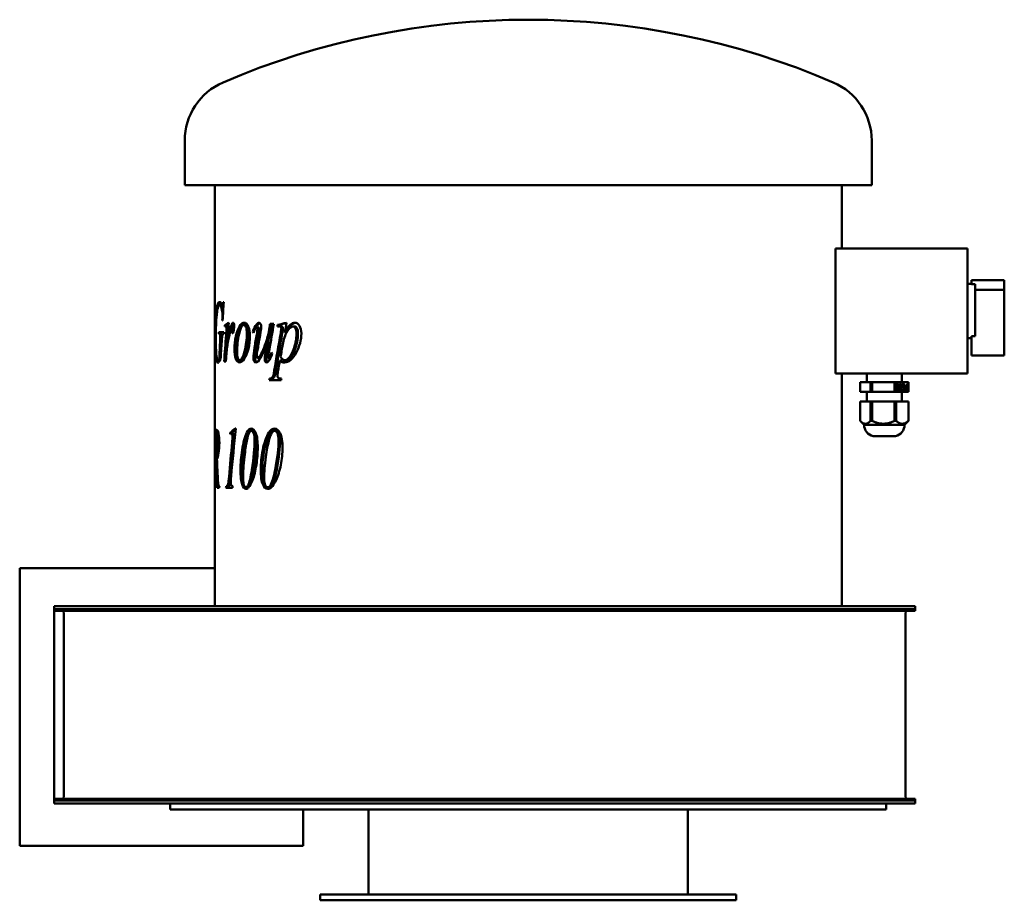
# Model space of a CAD drawing. Header units: millimetres. Extents: x 376 to 884, y 218 to 673.
import ezdxf

# ---------------------------------------------------------------- set-up
doc = ezdxf.new("R2010")
doc.units = ezdxf.units.MM
doc.header["$LTSCALE"] = 3
doc.layers.add('Widoczne (ISO)', color=7, linetype='Continuous', lineweight=50)

msp = doc.modelspace()

# ---------------------------------------------------------------- linework, layer by layer
at = {"layer": 'Widoczne (ISO)'}
for p, q in [((460.88, 587.5), (460.88, 610.5)), ((815.88, 587.5), (815.88, 610.5)), ((815.88, 587.5), (460.88, 587.5)), ((476.38, 442.39), (476.38, 587.5)), ((800.38, 554.75), (800.38, 587.5)), ((797.13, 554.75), (797.13, 490.25)), ((797.13, 554.75), (865.38, 554.75)), ((865.38, 490.25), (865.38, 554.75)), ((865.38, 536.5), (867.38, 536.5)), ((867.38, 538.5), (884.38, 538.5)), ((867.38, 538.5), (867.38, 536.33)), ((869.38, 536.33), (867.38, 536.33)), ((869.38, 536.33), (869.38, 509.42)), ((884.38, 533.5), (884.38, 538.5)), ((869.38, 533.5), (884.38, 533.5)), ((884.38, 499.5), (884.38, 533.5)), ((479.91, 525.6), (478.92, 525.6)), ((480.94, 525.6), (480.39, 525.6)), ((481.02, 527.1), (480.83, 527.1)), ((480.32, 517.64), (480.5, 517.64)), ((482.56, 515.21), (481.6, 515.21)), ((483.05, 514.6), (482.09, 514.6)), ((483.35, 514.26), (482.39, 514.26)), ((492.32, 515.29), (491.41, 515.29)), ((498.77, 515.48), (497.9, 515.48)), ((499.01, 514.01), (498.15, 514.01)), ((505.56, 514.09), (504.74, 514.09)), ((506.96, 515.92), (505.03, 515.92)), ((509.68, 515.31), (508.88, 515.31)), ((508.88, 514.45), (508.88, 515.31)), ((509.68, 514.58), (509.68, 515.31)), ((510.76, 514.6), (509.96, 514.6)), ((517.6, 514.5), (516.85, 514.5)), ((478.53, 510.63), (478.63, 510.63)), ((481.08, 511.49), (478.57, 511.49)), ((479.61, 510.63), (478.63, 510.63)), ((480.14, 509.99), (479.16, 509.99)), ((485.95, 513.06), (485.01, 513.06)), ((486.15, 512.32), (485.21, 512.32)), ((496.59, 511.71), (496.04, 511.71)), ((513.4, 511.34), (512.62, 511.34)), ((867.38, 509.42), (869.38, 509.42)), ((867.38, 509.42), (867.38, 499.5)), ((483.08, 505.68), (482.78, 505.68)), ((504.4, 506.63), (503.57, 506.63)), ((865.38, 508.5), (867.38, 508.5)), ((867.38, 499.5), (884.38, 499.5)), ((478.97, 497.44), (477.98, 497.44)), ((479.5, 498.5), (478.78, 498.5)), ((481.27, 496.41), (482.13, 496.41)), ((490.3, 497), (489.38, 497)), ((499.49, 498.37), (498.63, 498.37)), ((505.13, 498.06), (504.36, 498.06)), ((510.86, 496.98), (510.07, 496.98)), ((513.48, 497.12), (512.7, 497.12)), ((797.13, 490.25), (865.38, 490.25)), ((800.38, 370), (800.38, 490.25)), ((813.38, 490.25), (813.38, 485.75)), ((831.38, 490.25), (831.38, 485.75)), ((504.56, 486.73), (510.7, 486.73)), ((505.51, 487.54), (504.68, 487.54)), ((809.92, 485.75), (815.3, 485.75)), ((809.92, 485.75), (809.92, 480.75)), ((815.3, 485.75), (816.03, 485.75)), ((815.3, 485.75), (815.3, 480.75)), ((816.03, 485.75), (827.72, 485.75)), ((816.03, 485.75), (816.03, 480.75)), ((827.72, 485.75), (828.49, 485.75)), ((827.72, 485.75), (827.72, 480.75)), ((828.49, 485.75), (834.79, 485.75)), ((828.49, 485.75), (828.49, 480.75)), ((828.76, 484.47), (828.76, 484.83)), ((828.76, 484.83), (829.68, 484.83)), ((829.09, 484.47), (828.76, 484.47)), ((828.83, 484.83), (828.83, 484.47)), ((829.09, 481.32), (829.09, 484.47)), ((829.33, 484.47), (829.09, 484.47)), ((829.33, 484.47), (829.33, 482.13)), ((829.68, 484.47), (829.33, 484.47)), ((829.68, 484.83), (829.68, 484.47)), ((830.17, 484.47), (830.17, 484.83)), ((830.17, 484.83), (831.09, 484.83)), ((830.51, 484.47), (830.17, 484.47)), ((830.25, 484.83), (830.25, 484.47)), ((830.51, 481.32), (830.51, 484.47)), ((830.75, 484.47), (830.51, 484.47)), ((830.75, 484.47), (830.75, 482.13)), ((831.09, 484.47), (830.75, 484.47)), ((831.09, 484.83), (831.09, 484.47)), ((831.5, 483.07), (831.5, 484.6)), ((832.14, 484.5), (831.5, 484.5)), ((831.75, 484.38), (831.5, 484.38)), ((831.75, 483.48), (831.5, 483.48)), ((831.75, 484.38), (831.75, 483.48)), ((831.75, 483.48), (832.19, 483.48)), ((832.19, 483.48), (832.19, 483.07)), ((833.51, 483.4), (833.51, 483.13)), ((833.89, 483.53), (834.1, 483.53)), ((834.1, 483.53), (834.1, 484.83)), ((834.1, 484.83), (834.35, 484.83)), ((834.35, 484.83), (834.35, 481.33)), ((834.79, 485.75), (834.83, 485.75)), ((834.79, 485.75), (834.79, 480.75)), ((834.83, 485.75), (834.83, 480.75)), ((809.92, 480.75), (815.3, 480.75)), ((813.38, 480.75), (813.38, 475.75)), ((815.3, 480.75), (816.03, 480.75)), ((816.03, 480.75), (827.72, 480.75)), ((827.72, 480.75), (828.49, 480.75)), ((828.49, 480.75), (834.79, 480.75)), ((829.33, 482.13), (829.09, 482.13)), ((829.68, 481.81), (829.09, 481.81)), ((829.29, 481.32), (829.09, 481.32)), ((829.33, 482.13), (829.68, 482.13)), ((829.68, 482.13), (829.68, 481.81)), ((830.75, 482.13), (830.51, 482.13)), ((831.09, 481.81), (830.51, 481.81)), ((830.7, 481.32), (830.51, 481.32)), ((830.75, 482.13), (831.09, 482.13)), ((831.09, 482.13), (831.09, 481.81)), ((831.38, 480.75), (831.38, 475.75)), ((832.19, 483.07), (831.5, 483.07)), ((831.51, 482.13), (831.53, 482.13)), ((831.51, 481.57), (831.51, 482.13)), ((831.77, 481.84), (831.51, 481.84)), ((832.16, 481.67), (831.51, 481.67)), ((833.53, 482.92), (833.23, 482.92)), ((833.89, 481.73), (833.27, 481.73)), ((833.93, 483.13), (833.3, 483.13)), ((833.51, 481.73), (833.51, 481.43)), ((834.35, 481.33), (833.88, 481.33)), ((833.89, 481.73), (834.1, 481.73)), ((834.1, 483.13), (833.93, 483.13)), ((834.1, 481.73), (834.1, 483.13)), ((834.79, 480.75), (834.83, 480.75)), ((809.92, 475.75), (815.3, 475.75)), ((809.92, 475.75), (809.92, 465.71)), ((815.3, 475.75), (816.03, 475.75)), ((815.3, 475.75), (815.3, 465.71)), ((816.03, 475.75), (827.72, 475.75)), ((816.03, 475.75), (816.03, 465.71)), ((827.72, 475.75), (828.49, 475.75)), ((827.72, 475.75), (827.72, 465.71)), ((828.49, 475.75), (834.79, 475.75)), ((828.49, 475.75), (828.49, 465.71)), ((834.79, 475.75), (834.83, 475.75)), ((834.79, 475.75), (834.79, 465.71)), ((834.83, 475.75), (834.83, 465.71)), ((809.99, 465.64), (809.92, 465.7)), ((811.88, 463.75), (809.99, 465.64)), ((832.88, 463.75), (811.88, 463.75)), ((832.88, 463.75), (834.76, 465.64)), ((834.76, 465.64), (834.83, 465.7)), ((476.61, 460.28), (477.61, 460.28)), ((477.45, 461.09), (476.62, 461.09)), ((478.37, 459.52), (477.37, 459.52)), ((485.36, 459.62), (484.41, 459.62)), ((486.02, 459.08), (485.07, 459.08)), ((487.28, 461.7), (486.9, 461.7)), ((496.26, 460.55), (495.38, 460.55)), ((508.2, 460.55), (507.39, 460.55)), ((828.13, 457.88), (816.63, 457.88)), ((486.51, 456.55), (485.57, 456.55)), ((477.56, 446.01), (476.85, 446.01)), ((478.01, 447.07), (477.1, 447.07)), ((477.58, 445.67), (477.15, 445.67)), ((476.38, 442.39), (476.38, 442.39)), ((476.38, 370), (476.38, 441.23)), ((476.64, 433.24), (476.44, 433.24)), ((476.68, 436.92), (476.49, 436.92)), ((476.86, 431.9), (476.38, 431.9)), ((476.38, 431.09), (476.84, 431.09)), ((476.7, 432.24), (476.41, 432.24)), ((477.69, 431.09), (478.76, 431.09)), ((482.21, 431.09), (485.63, 431.09)), ((483.26, 431.9), (482.3, 431.9)), ((483.92, 432.19), (482.96, 432.19)), ((493.44, 431.38), (492.54, 431.38)), ((494.45, 432.26), (493.55, 432.26)), ((504.63, 431.38), (503.8, 431.38)), ((505.92, 432.26), (505.1, 432.26)), ((375.62, 246.06), (375.62, 389.56)), ((476.38, 389.56), (375.62, 389.56)), ((393.37, 368.5), (623.37, 368.5)), ((393.37, 367.5), (393.37, 368.5)), ((393.37, 367.5), (393.37, 270.5)), ((393.37, 367.5), (623.37, 367.5)), ((623.37, 370), (393.37, 370)), ((393.37, 370), (393.37, 368.5)), ((398.37, 366.7), (398.37, 271.3)), ((623.37, 368.5), (838.37, 368.5)), ((623.37, 367.5), (838.37, 367.5)), ((838.37, 370), (623.37, 370)), ((833.37, 366.7), (833.37, 271.3)), ((838.37, 368.5), (838.37, 367.5)), ((838.37, 370), (838.37, 368.5)), ((393.37, 270.5), (623.37, 270.5)), ((393.37, 269.5), (393.37, 270.5)), ((623.37, 270.5), (838.37, 270.5)), ((838.37, 269.5), (838.37, 270.5)), ((393.37, 269.5), (623.37, 269.5)), ((393.37, 269.5), (393.37, 268)), ((623.37, 268), (393.37, 268)), ((453.38, 268), (453.38, 265)), ((823.38, 265), (453.38, 265)), ((522.12, 265), (522.12, 246.06)), ((555.88, 265), (555.88, 221)), ((623.37, 269.5), (838.37, 269.5)), ((838.37, 268), (623.37, 268)), ((720.88, 265), (720.88, 221)), ((823.38, 268), (823.38, 265)), ((838.37, 269.5), (838.37, 268)), ((522.12, 246.06), (375.62, 246.06)), ((745.88, 221), (530.88, 221)), ((530.88, 221), (530.88, 218)), ((745.88, 221), (745.88, 218)), ((745.88, 218), (530.88, 218))]:
    msp.add_line(p, q, dxfattribs=at)
for centre, radius, start, end in [((638.38, 273), 400, 66.7905, 113.2095), ((493.66, 610.5), 32.78, 113.2095, 180), ((783.09, 610.5), 32.78, 0, 66.7905), ((817.88, 463.75), 6, 180, 257.9753), ((826.88, 463.75), 6, 282.0247, 0), ((397.57, 366.7), 0.8, 0, 90), ((834.17, 366.7), 0.8, 90, 180), ((397.57, 271.3), 0.8, 270, 0), ((834.17, 271.3), 0.8, 180, 270)]:
    msp.add_arc(centre, radius, start, end, dxfattribs=at)
for centre, ratio, start_param, end_param in [((809.92, 478.16), 0.005236, 6.267959, 6.287741), ((815.66, 478.16), 0.842294, 6.248424, 6.317947), ((828.1, 478.16), 0.887951, 6.248424, 6.317947), ((834.81, 478.16), 0.045657, 6.248424, 6.317947), ((834.83, 478.16), 0.005236, 0.005233, 0.015226)]:
    msp.add_ellipse(centre, major_axis=(0, -12.46), ratio=ratio, start_param=start_param, end_param=end_param, dxfattribs=at)
for points, knots in [([(476.65, 508.03), (476.65, 510.63), (476.68, 513.1), (476.75, 515.43), (476.83, 517.77), (476.93, 519.75), (477.08, 521.36), (477.23, 522.98), (477.42, 524.26), (477.66, 525.19)], [0, 0, 0, 0, 1, 1, 1, 2, 2, 2, 3, 3, 3, 3]), ([(480.37, 520.09), (480.37, 521.54), (480.22, 522.83), (479.95, 523.94), (479.68, 525.05), (479.32, 525.6), (478.92, 525.6)], [0, 0, 0, 0, 1, 1, 1, 2, 2, 2, 2]), ([(480.39, 525.6), (480.47, 525.6), (480.54, 525.69), (480.6, 525.86), (480.66, 526.03), (480.73, 526.45), (480.83, 527.1)], [0, 0, 0, 0, 1, 1, 1, 2, 2, 2, 2]), ([(485.87, 516.44), (486.04, 516.44), (486.17, 516.3), (486.27, 516.01), (486.37, 515.72), (486.42, 515.3), (486.42, 514.75)], [0, 0, 0, 0, 1, 1, 1, 2, 2, 2, 2]), ([(486.64, 502.84), (486.64, 505.01), (486.86, 507.19), (487.31, 509.37), (487.76, 511.55), (488.37, 513.27), (489.18, 514.54), (490, 515.8), (490.82, 516.44), (491.64, 516.44)], [0, 0, 0, 0, 1, 1, 1, 2, 2, 2, 3, 3, 3, 3]), ([(487.58, 502.84), (487.58, 505.01), (487.79, 507.19), (488.24, 509.37), (488.69, 511.55), (489.3, 513.27), (490.1, 514.54), (490.76, 515.57), (491.42, 516.18), (492.09, 516.37)], [0, 0, 0, 0, 1, 1, 1, 2, 2, 2, 2.813888, 2.813888, 2.813888, 2.813888]), ([(491.41, 515.29), (490.5, 515.29), (489.7, 513.73), (488.99, 510.63), (488.28, 507.52), (487.95, 504.44), (487.95, 501.39)], [0, 0, 0, 0, 1, 1, 1, 2, 2, 2, 2]), ([(492.98, 511.05), (492.98, 512.42), (492.83, 513.47), (492.54, 514.2), (492.24, 514.92), (491.87, 515.29), (491.41, 515.29)], [0, 0, 0, 0, 1, 1, 1, 2, 2, 2, 2]), ([(491.64, 516.44), (492.47, 516.44), (493.19, 515.8), (493.75, 514.51), (494.32, 513.23), (494.61, 511.57), (494.61, 509.53)], [0, 0, 0, 0, 1, 1, 1, 2, 2, 2, 2]), ([(493.87, 511.05), (493.87, 512.42), (493.73, 513.47), (493.44, 514.2), (493.15, 514.92), (492.77, 515.29), (492.32, 515.29)], [0, 0, 0, 0, 1, 1, 1, 2, 2, 2, 2]), ([(498.15, 514.01), (497.96, 514.01), (497.78, 513.9), (497.59, 513.68), (497.41, 513.46), (497, 512.64), (496.37, 511.22)], [0, 0, 0, 0, 1, 1, 1, 2, 2, 2, 2]), ([(498.51, 513.37), (498.51, 513.54), (498.47, 513.68), (498.4, 513.82), (498.32, 513.95), (498.24, 514.01), (498.15, 514.01)], [0, 0, 0, 0, 1, 1, 1, 2, 2, 2, 2]), ([(498.63, 498.37), (498.89, 498.37), (499.22, 498.62), (499.64, 499.1), (500.07, 499.58), (500.63, 500.66), (501.36, 502.34), (502.08, 504.03), (502.69, 505.6), (503.18, 507.08), (503.66, 508.55), (504.18, 510.88), (504.74, 514.09)], [0, 0, 0, 0, 1, 1, 1, 2, 2, 2, 3, 3, 3, 4, 4, 4, 4]), ([(499.37, 513.37), (499.37, 513.54), (499.33, 513.68), (499.26, 513.82), (499.19, 513.95), (499.1, 514.01), (499.01, 514.01)], [0, 0, 0, 0, 1, 1, 1, 2, 2, 2, 2]), ([(499.34, 516.44), (499.64, 516.44), (499.89, 516.23), (500.09, 515.81), (500.29, 515.4), (500.38, 514.87), (500.38, 514.23)], [0, 0, 0, 0, 1, 1, 1, 2, 2, 2, 2]), ([(503.86, 506.63), (503.91, 506.78), (503.96, 506.93), (504.01, 507.08), (504.49, 508.55), (505.01, 510.88), (505.56, 514.09)], [2.900712, 2.900712, 2.900712, 2.900712, 3, 3, 3, 4, 4, 4, 4]), ([(510.82, 513.35), (510.82, 513.74), (510.75, 514.05), (510.61, 514.27), (510.47, 514.49), (510.25, 514.6), (509.96, 514.6)], [0, 0, 0, 0, 1, 1, 1, 2, 2, 2, 2]), ([(511.61, 513.35), (511.61, 513.74), (511.54, 514.05), (511.4, 514.27), (511.26, 514.49), (511.04, 514.6), (510.76, 514.6)], [0, 0, 0, 0, 1, 1, 1, 2, 2, 2, 2]), ([(516.85, 514.5), (515.78, 514.5), (514.74, 513.59), (513.73, 511.77), (512.72, 509.95), (512, 507.81), (511.55, 505.36)], [0, 0, 0, 0, 1, 1, 1, 2, 2, 2, 2]), ([(512.62, 511.34), (513.63, 513.24), (514.55, 514.56), (515.37, 515.31), (516.19, 516.06), (517.04, 516.44), (517.93, 516.44)], [0, 0, 0, 0, 1, 1, 1, 2, 2, 2, 2]), ([(513.4, 511.34), (514.4, 513.24), (515.32, 514.56), (516.13, 515.31), (516.82, 515.95), (517.53, 516.31), (518.27, 516.41)], [0, 0, 0, 0, 1, 1, 1, 1.845648, 1.845648, 1.845648, 1.845648]), ([(518.68, 510.85), (518.68, 512.03), (518.5, 512.93), (518.13, 513.56), (517.76, 514.19), (517.34, 514.5), (516.85, 514.5)], [0, 0, 0, 0, 1, 1, 1, 2, 2, 2, 2]), ([(519.42, 510.85), (519.42, 512.03), (519.24, 512.93), (518.87, 513.56), (518.51, 514.19), (518.08, 514.5), (517.6, 514.5)], [0, 0, 0, 0, 1, 1, 1, 2, 2, 2, 2]), ([(517.93, 516.44), (518.8, 516.44), (519.56, 515.92), (520.2, 514.88), (520.83, 513.84), (521.16, 512.49), (521.16, 510.83)], [0, 0, 0, 0, 1, 1, 1, 2, 2, 2, 2]), ([(481.03, 510.63), (480.75, 510.61), (480.57, 510.48), (480.45, 510.22), (480.34, 509.97), (480.24, 509.54), (480.16, 508.94)], [0, 0, 0, 0, 1, 1, 1, 2, 2, 2, 2]), ([(485.64, 510.97), (485.53, 510.97), (485.43, 511.08), (485.35, 511.3), (485.28, 511.52), (485.23, 511.86), (485.21, 512.32)], [0, 0, 0, 0, 1, 1, 1, 2, 2, 2, 2]), ([(494.61, 509.53), (494.61, 507.3), (494.34, 505.11), (493.81, 502.95), (493.28, 500.78), (492.55, 499.06), (491.66, 497.8), (490.78, 496.53), (489.95, 495.9), (489.18, 495.9)], [0, 0, 0, 0, 1, 1, 1, 2, 2, 2, 3, 3, 3, 3]), ([(489.38, 497), (490.2, 497), (491.01, 498.55), (491.79, 501.63), (492.57, 504.72), (492.98, 507.86), (492.98, 511.05)], [0, 0, 0, 0, 1, 1, 1, 2, 2, 2, 2]), ([(490.3, 497), (491.12, 497), (491.92, 498.55), (492.69, 501.63), (493.47, 504.72), (493.87, 507.86), (493.87, 511.05)], [0, 0, 0, 0, 1, 1, 1, 2, 2, 2, 2]), ([(521.16, 510.83), (521.16, 507.57), (520.24, 504.27), (518.46, 500.92), (516.69, 497.57), (514.67, 495.9), (512.47, 495.9)], [0, 0, 0, 0, 1, 1, 1, 2, 2, 2, 2]), ([(512.7, 497.12), (513.2, 497.12), (513.7, 497.34), (514.21, 497.76), (514.73, 498.19), (515.24, 498.82), (515.74, 499.66), (516.24, 500.5), (516.7, 501.47), (517.1, 502.57), (517.51, 503.66), (517.87, 504.95), (518.2, 506.44), (518.52, 507.92), (518.68, 509.4), (518.68, 510.85)], [0, 0, 0, 0, 1, 1, 1, 2, 2, 2, 3, 3, 3, 4, 4, 4, 5, 5, 5, 5]), ([(513.48, 497.12), (513.97, 497.12), (514.47, 497.34), (514.98, 497.76), (515.49, 498.19), (516, 498.82), (516.5, 499.66), (516.99, 500.5), (517.45, 501.47), (517.85, 502.57), (518.25, 503.66), (518.62, 504.95), (518.94, 506.44), (519.26, 507.92), (519.42, 509.4), (519.42, 510.85)], [0, 0, 0, 0, 1, 1, 1, 2, 2, 2, 3, 3, 3, 4, 4, 4, 5, 5, 5, 5]), ([(477.98, 495.73), (477.54, 495.73), (477.27, 496.32), (477.09, 497.5), (476.9, 498.69), (476.8, 500.26), (476.74, 502.21), (476.67, 504.16), (476.65, 506.1), (476.65, 508.03)], [0, 0, 0, 0, 1, 1, 1, 2, 2, 2, 3, 3, 3, 3]), ([(476.97, 507.74), (476.97, 504.94), (477.03, 502.53), (477.17, 500.49), (477.32, 498.46), (477.55, 497.44), (477.98, 497.44)], [0, 0, 0, 0, 1, 1, 1, 2, 2, 2, 2]), ([(503.57, 506.63), (502.13, 502.53), (500.97, 499.72), (500.06, 498.19), (499.14, 496.66), (498.33, 495.9), (497.6, 495.9)], [0, 0, 0, 0, 1, 1, 1, 2, 2, 2, 2]), ([(489.18, 495.9), (488.39, 495.9), (487.78, 496.54), (487.32, 497.84), (486.86, 499.13), (486.64, 500.79), (486.64, 502.84)], [0, 0, 0, 0, 1, 1, 1, 2, 2, 2, 2]), ([(489.65, 495.98), (489.08, 496.18), (488.62, 496.8), (488.25, 497.84), (487.79, 499.13), (487.58, 500.79), (487.58, 502.84)], [0.199561, 0.199561, 0.199561, 0.199561, 1, 1, 1, 2, 2, 2, 2]), ([(487.95, 501.39), (487.95, 499.98), (488.08, 498.9), (488.35, 498.14), (488.62, 497.38), (488.96, 497), (489.38, 497)], [0, 0, 0, 0, 1, 1, 1, 2, 2, 2, 2]), ([(498.1, 499.31), (498.1, 499.01), (498.15, 498.78), (498.24, 498.62), (498.34, 498.46), (498.46, 498.37), (498.63, 498.37)], [0, 0, 0, 0, 1, 1, 1, 2, 2, 2, 2]), ([(499.49, 498.37), (499.75, 498.37), (500.08, 498.62), (500.5, 499.1), (500.55, 499.15), (500.59, 499.21), (500.64, 499.28)], [0, 0, 0, 0, 1, 1, 1, 1.108784, 1.108784, 1.108784, 1.108784]), ([(504.13, 498.77), (504.13, 498.52), (504.15, 498.34), (504.19, 498.23), (504.23, 498.11), (504.29, 498.06), (504.36, 498.06)], [0, 0, 0, 0, 1, 1, 1, 2, 2, 2, 2]), ([(504.36, 498.06), (504.47, 498.06), (504.59, 498.16), (504.72, 498.37), (504.85, 498.59), (505.18, 499.49), (505.71, 501.07)], [0, 0, 0, 0, 1, 1, 1, 2, 2, 2, 2]), ([(477.98, 497.44), (478.08, 497.44), (478.19, 497.51), (478.29, 497.64), (478.39, 497.77), (478.55, 498.06), (478.78, 498.5)], [0, 0, 0, 0, 1, 1, 1, 2, 2, 2, 2]), ([(479.46, 497.88), (479.07, 497.02), (478.79, 496.44), (478.58, 496.16), (478.38, 495.87), (478.18, 495.73), (477.98, 495.73)], [0, 0, 0, 0, 1, 1, 1, 2, 2, 2, 2]), ([(478.97, 497.44), (479.07, 497.44), (479.18, 497.51), (479.28, 497.64), (479.33, 497.7), (479.39, 497.8), (479.47, 497.93)], [0, 0, 0, 0, 1, 1, 1, 1.47745, 1.47745, 1.47745, 1.47745]), ([(497.6, 495.9), (497.25, 495.9), (496.96, 496.13), (496.73, 496.6), (496.5, 497.06), (496.38, 497.66), (496.38, 498.37)], [0, 0, 0, 0, 1, 1, 1, 2, 2, 2, 2]), ([(498.09, 496.01), (497.91, 496.12), (497.74, 496.32), (497.6, 496.6), (497.37, 497.06), (497.26, 497.66), (497.26, 498.37)], [0.393967, 0.393967, 0.393967, 0.393967, 1, 1, 1, 2, 2, 2, 2]), ([(503.16, 495.9), (502.89, 495.9), (502.68, 496.06), (502.51, 496.39), (502.35, 496.72), (502.27, 497.13), (502.27, 497.64)], [0, 0, 0, 0, 1, 1, 1, 2, 2, 2, 2]), ([(503.63, 496.03), (503.52, 496.11), (503.43, 496.23), (503.35, 496.39), (503.19, 496.72), (503.11, 497.13), (503.11, 497.64)], [0.513607, 0.513607, 0.513607, 0.513607, 1, 1, 1, 2, 2, 2, 2]), ([(512.47, 495.9), (512.01, 495.9), (511.6, 495.98), (511.24, 496.13), (510.89, 496.29), (510.5, 496.57), (510.07, 496.98)], [0, 0, 0, 0, 1, 1, 1, 2, 2, 2, 2]), ([(512.87, 495.92), (512.56, 495.95), (512.28, 496.02), (512.03, 496.13), (511.68, 496.29), (511.29, 496.57), (510.86, 496.98)], [0.282939, 0.282939, 0.282939, 0.282939, 1, 1, 1, 2, 2, 2, 2]), ([(504.68, 487.54), (505.46, 487.61), (505.99, 487.84), (506.27, 488.25), (506.55, 488.66), (506.84, 489.8), (507.15, 491.68)], [0, 0, 0, 0, 1, 1, 1, 2, 2, 2, 2]), ([(505.51, 487.54), (506.28, 487.61), (506.81, 487.84), (507.09, 488.25), (507.36, 488.66), (507.66, 489.8), (507.96, 491.68)], [0, 0, 0, 0, 1, 1, 1, 2, 2, 2, 2]), ([(508.78, 489.09), (508.78, 488.76), (508.83, 488.48), (508.93, 488.25), (509.04, 488.02), (509.2, 487.85), (509.44, 487.72), (509.67, 487.6), (510.13, 487.54), (510.84, 487.54)], [0, 0, 0, 0, 1, 1, 1, 2, 2, 2, 3, 3, 3, 3]), ([(476.81, 457.88), (476.81, 458.55), (476.79, 459.12), (476.75, 459.59), (476.71, 460.07), (476.66, 460.29), (476.61, 460.28)], [0, 0, 0, 0, 1, 1, 1, 2, 2, 2, 2]), ([(478.08, 454.44), (478.08, 456.08), (478.01, 457.33), (477.88, 458.21), (477.76, 459.08), (477.58, 459.52), (477.37, 459.52)], [0, 0, 0, 0, 1, 1, 1, 2, 2, 2, 2]), ([(477.45, 461.09), (477.83, 461.09), (478.19, 460.47), (478.42, 459.24), (478.65, 458), (478.78, 456.37), (478.78, 454.35)], [0, 0, 0, 0, 1, 1, 1, 2, 2, 2, 2]), ([(477.75, 459.52), (477.75, 459.54), (477.75, 459.57), (477.75, 459.59), (477.71, 460.05), (477.66, 460.28), (477.61, 460.28)], [0.948818, 0.948818, 0.948818, 0.948818, 1, 1, 1, 1.966667, 1.966667, 1.966667, 1.966667]), ([(485.59, 457.41), (485.59, 457.93), (485.54, 458.34), (485.45, 458.64), (485.36, 458.93), (485.23, 459.08), (485.07, 459.08)], [0, 0, 0, 0, 1, 1, 1, 2, 2, 2, 2]), ([(486.53, 457.41), (486.53, 457.93), (486.48, 458.34), (486.39, 458.64), (486.3, 458.93), (486.17, 459.08), (486.02, 459.08)], [0, 0, 0, 0, 1, 1, 1, 2, 2, 2, 2]), ([(495.38, 460.55), (494.98, 460.55), (494.58, 460.21), (494.17, 459.54), (493.77, 458.87), (493.36, 457.48), (492.95, 455.35), (492.54, 453.23), (492.15, 450.49), (491.78, 447.14)], [0, 0, 0, 0, 1, 1, 1, 2, 2, 2, 3, 3, 3, 3]), ([(495.35, 461.7), (496.24, 461.7), (497.02, 460.91), (497.66, 459.33), (498.3, 457.76), (498.63, 455.27), (498.63, 451.87)], [0, 0, 0, 0, 1, 1, 1, 2, 2, 2, 2]), ([(496.99, 455.77), (496.99, 457.4), (496.82, 458.61), (496.5, 459.38), (496.17, 460.16), (495.8, 460.55), (495.38, 460.55)], [0, 0, 0, 0, 1, 1, 1, 2, 2, 2, 2]), ([(497.86, 455.77), (497.86, 457.4), (497.7, 458.61), (497.37, 459.38), (497.05, 460.16), (496.68, 460.55), (496.26, 460.55)], [0, 0, 0, 0, 1, 1, 1, 2, 2, 2, 2]), ([(507.39, 460.55), (506.89, 460.55), (506.39, 460.21), (505.88, 459.54), (505.37, 458.87), (504.86, 457.48), (504.33, 455.35), (503.8, 453.23), (503.3, 450.49), (502.83, 447.14)], [0, 0, 0, 0, 1, 1, 1, 2, 2, 2, 3, 3, 3, 3]), ([(507.37, 461.7), (508.48, 461.7), (509.44, 460.91), (510.23, 459.33), (511.02, 457.76), (511.43, 455.27), (511.43, 451.87)], [0, 0, 0, 0, 1, 1, 1, 2, 2, 2, 2]), ([(509.4, 455.77), (509.4, 457.4), (509.19, 458.61), (508.79, 459.38), (508.39, 460.16), (507.92, 460.55), (507.39, 460.55)], [0, 0, 0, 0, 1, 1, 1, 2, 2, 2, 2]), ([(510.19, 455.77), (510.19, 457.4), (509.99, 458.61), (509.59, 459.38), (509.19, 460.16), (508.73, 460.55), (508.2, 460.55)], [0, 0, 0, 0, 1, 1, 1, 2, 2, 2, 2]), ([(477.1, 447.07), (477.34, 447.07), (477.58, 447.77), (477.77, 449.19), (477.96, 450.6), (478.08, 452.35), (478.08, 454.44)], [0, 0, 0, 0, 1, 1, 1, 2, 2, 2, 2]), ([(478.78, 454.35), (478.78, 452.42), (478.65, 450.65), (478.41, 449.05), (478.18, 447.45), (477.87, 446.44), (477.56, 446.01)], [0, 0, 0, 0, 1, 1, 1, 2, 2, 2, 2]), ([(498.63, 451.87), (498.63, 448.95), (498.39, 445.96), (497.91, 442.92), (497.43, 439.89), (496.77, 437.25), (495.93, 435.03)], [0, 0, 0, 0, 1, 1, 1, 2, 2, 2, 2]), ([(511.43, 451.87), (511.43, 448.95), (511.13, 445.96), (510.54, 442.92), (509.95, 439.89), (509.13, 437.25), (508.09, 435.03)], [0, 0, 0, 0, 1, 1, 1, 2, 2, 2, 2]), ([(492.55, 430.57), (491.71, 430.57), (491.04, 431.36), (490.51, 432.94), (489.98, 434.51), (489.73, 437.01), (489.73, 440.42)], [0, 0, 0, 0, 1, 1, 1, 2, 2, 2, 2]), ([(503.81, 430.57), (502.74, 430.57), (501.87, 431.36), (501.19, 432.94), (500.5, 434.51), (500.17, 437.01), (500.17, 440.42)], [0, 0, 0, 0, 1, 1, 1, 2, 2, 2, 2]), ([(504.26, 430.61), (503.37, 430.78), (502.63, 431.56), (502.03, 432.94), (501.35, 434.51), (501.02, 437.01), (501.02, 440.42)], [0.123984, 0.123984, 0.123984, 0.123984, 1, 1, 1, 2, 2, 2, 2]), ([(477.93, 437.21), (478.03, 435.06), (478.14, 433.65), (478.24, 433), (478.35, 432.34), (478.52, 431.98), (478.8, 431.9)], [0, 0, 0, 0, 1, 1, 1, 2, 2, 2, 2]), ([(484.66, 433.73), (484.66, 433.19), (484.72, 432.78), (484.84, 432.48), (484.95, 432.19), (485.24, 431.99), (485.7, 431.9)], [0, 0, 0, 0, 1, 1, 1, 2, 2, 2, 2]), ([(491.08, 435.96), (491.08, 434.43), (491.21, 433.28), (491.5, 432.52), (491.78, 431.76), (492.12, 431.38), (492.54, 431.38)], [0, 0, 0, 0, 1, 1, 1, 2, 2, 2, 2]), ([(501.92, 435.96), (501.92, 434.43), (502.1, 433.28), (502.47, 432.52), (502.83, 431.76), (503.27, 431.38), (503.8, 431.38)], [0, 0, 0, 0, 1, 1, 1, 2, 2, 2, 2])]:
    msp.add_open_spline(points, degree=3, knots=knots, dxfattribs=at)
for points, degree in [([(478.92, 525.6), (478.1, 525.6), (477.62, 523.46), (477.31, 519.16)], 3), ([(477.66, 525.19), (478, 526.46), (478.41, 527.1), (478.92, 527.1)], 3), ([(478.77, 525.58), (478.96, 526.21), (479.18, 526.65), (479.43, 526.89)], 3), ([(478.92, 527.1), (479.3, 527.1), (479.68, 526.74), (480.05, 526.02)], 3), ([(480.86, 524.21), (480.6, 525.14), (480.27, 525.6), (479.91, 525.6)], 3), ([(480.05, 526.02), (480.2, 525.74), (480.32, 525.6), (480.39, 525.6)], 3), ([(481.02, 527.1), (480.84, 523.95), (480.67, 520.79), (480.5, 517.64)], 3), ([(477.31, 519.16), (477.06, 515.76), (476.97, 511.95), (476.97, 507.74)], 3), ([(480.32, 517.64), (480.35, 518.75), (480.37, 519.57), (480.37, 520.09)], 3), ([(481.6, 515.21), (482.23, 515.62), (482.92, 516.03), (483.67, 516.44)], 3), ([(481.67, 514.4), (481.64, 514.67), (481.62, 514.94), (481.6, 515.21)], 3), ([(482.09, 514.6), (482.01, 514.6), (481.87, 514.53), (481.67, 514.4)], 3), ([(482.39, 514.26), (482.31, 514.49), (482.21, 514.6), (482.09, 514.6)], 3), ([(482.47, 513.57), (482.47, 513.85), (482.45, 514.08), (482.39, 514.26)], 3), ([(482.56, 515.21), (482.9, 515.43), (483.25, 515.65), (483.62, 515.87)], 3), ([(482.62, 514.6), (482.6, 514.8), (482.58, 515.01), (482.56, 515.21)], 3), ([(483.67, 516.44), (483.37, 512.85), (483.07, 509.26), (482.78, 505.68)], 3), ([(482.78, 505.68), (483.51, 510.09), (484.23, 513.18), (484.91, 514.94)], 3), ([(483.35, 514.26), (483.27, 514.49), (483.17, 514.6), (483.05, 514.6)], 3), ([(483.44, 513.64), (483.43, 513.88), (483.4, 514.09), (483.35, 514.26)], 3), ([(484.91, 514.94), (485.29, 515.94), (485.62, 516.44), (485.87, 516.44)], 3), ([(485.25, 513.06), (485.46, 513.8), (485.66, 514.43), (485.85, 514.94)], 3), ([(485.85, 514.94), (486.01, 515.35), (486.16, 515.68), (486.3, 515.92)], 3), ([(486.42, 514.75), (486.42, 513.78), (486.33, 512.86), (486.16, 511.98)], 3), ([(496.04, 511.71), (496.62, 513.42), (497.24, 514.68), (497.9, 515.48)], 3), ([(497.77, 513.86), (498.09, 514.53), (498.43, 515.07), (498.77, 515.48)], 3), ([(497.9, 515.48), (498.42, 516.12), (498.9, 516.44), (499.34, 516.44)], 3), ([(498.77, 515.48), (499.1, 515.89), (499.41, 516.17), (499.71, 516.32)], 3), ([(500.38, 514.23), (500.38, 513.43), (500.2, 512.02), (499.85, 509.99)], 3), ([(506.96, 515.92), (506.17, 511.46), (505.4, 507), (504.64, 502.54)], 3), ([(504.74, 514.09), (504.83, 514.7), (504.93, 515.31), (505.03, 515.92)], 3), ([(505.56, 514.09), (505.66, 514.7), (505.75, 515.31), (505.85, 515.92)], 3), ([(508.88, 515.31), (510.39, 515.69), (511.95, 516.06), (513.56, 516.44)], 3), ([(509.96, 514.6), (509.71, 514.6), (509.34, 514.55), (508.88, 514.45)], 3), ([(509.68, 515.31), (510.93, 515.62), (512.21, 515.94), (513.52, 516.25)], 3), ([(513.56, 516.44), (513.24, 514.74), (512.93, 513.04), (512.62, 511.34)], 3), ([(478.53, 510.63), (478.54, 510.92), (478.55, 511.2), (478.57, 511.49)], 3), ([(479.16, 509.99), (479.04, 510.42), (478.86, 510.63), (478.63, 510.63)], 3), ([(479.26, 508.77), (479.26, 509.31), (479.23, 509.71), (479.16, 509.99)], 3), ([(479.17, 506.22), (479.23, 507.28), (479.26, 508.13), (479.26, 508.77)], 3), ([(479.51, 510.63), (479.53, 510.92), (479.54, 511.2), (479.55, 511.49)], 3), ([(480.14, 509.99), (480.03, 510.42), (479.84, 510.63), (479.61, 510.63)], 3), ([(480.16, 508.94), (480.11, 508.55), (480.02, 507.39), (479.91, 505.46)], 3), ([(480.23, 509.37), (480.21, 509.62), (480.18, 509.83), (480.14, 509.99)], 3), ([(481.08, 511.49), (481.06, 511.2), (481.04, 510.92), (481.03, 510.63)], 3), ([(481.27, 496.41), (481.59, 501), (481.93, 505.58), (482.28, 510.16)], 3), ([(482.28, 510.16), (482.41, 511.76), (482.47, 512.9), (482.47, 513.57)], 3), ([(484.24, 511.14), (483.86, 509.71), (483.46, 507.84), (483.05, 505.53)], 3), ([(484.78, 512.88), (484.66, 512.67), (484.47, 512.09), (484.24, 511.14)], 3), ([(485.01, 513.06), (484.92, 513.06), (484.85, 513), (484.78, 512.88)], 3), ([(485.14, 512.88), (485.11, 513), (485.06, 513.06), (485.01, 513.06)], 3), ([(485.21, 512.32), (485.2, 512.6), (485.17, 512.79), (485.14, 512.88)], 3), ([(486.16, 511.98), (486.04, 511.31), (485.87, 510.97), (485.64, 510.97)], 3), ([(486.09, 512.88), (486.05, 513), (486.01, 513.06), (485.95, 513.06)], 3), ([(486.15, 512.32), (486.14, 512.6), (486.12, 512.79), (486.09, 512.88)], 3), ([(486.17, 512.05), (486.16, 512.13), (486.16, 512.22), (486.15, 512.32)], 3), ([(496.37, 511.22), (496.26, 511.38), (496.15, 511.54), (496.04, 511.71)], 3), ([(496.95, 503.47), (497.32, 505.75), (497.7, 508.03), (498.09, 510.31)], 3), ([(497.82, 503.47), (498.2, 505.75), (498.57, 508.03), (498.95, 510.31)], 3), ([(498.09, 510.31), (498.37, 511.94), (498.51, 512.97), (498.51, 513.37)], 3), ([(499.85, 509.99), (499.43, 507.64), (499.01, 505.29), (498.61, 502.93)], 3), ([(498.95, 510.31), (499.23, 511.94), (499.37, 512.97), (499.37, 513.37)], 3), ([(507.15, 491.68), (508.24, 498.15), (509.36, 504.61), (510.5, 511.07)], 3), ([(507.96, 491.68), (509.05, 498.15), (510.16, 504.61), (511.29, 511.07)], 3), ([(510.5, 511.07), (510.71, 512.3), (510.82, 513.06), (510.82, 513.35)], 3), ([(511.29, 511.07), (511.5, 512.3), (511.61, 513.06), (511.61, 513.35)], 3), ([(478.78, 498.5), (478.91, 501.07), (479.04, 503.64), (479.17, 506.22)], 3), ([(479.91, 505.46), (479.75, 502.93), (479.61, 500.41), (479.46, 497.88)], 3), ([(483.05, 505.53), (482.88, 504.55), (482.73, 503.45), (482.61, 502.22)], 3), ([(482.75, 503.47), (482.8, 504.21), (482.85, 504.94), (482.91, 505.68)], 3), ([(502.43, 499.62), (502.56, 500.64), (502.94, 502.97), (503.57, 506.63)], 3), ([(503.26, 499.62), (503.4, 500.64), (503.77, 502.97), (504.4, 506.63)], 3), ([(511.55, 505.36), (511.16, 503.15), (510.77, 500.95), (510.38, 498.74)], 3), ([(482.32, 499.21), (482.26, 498.28), (482.2, 497.34), (482.13, 496.41)], 3), ([(482.61, 502.22), (482.44, 500.56), (482.34, 499.55), (482.32, 499.21)], 3), ([(496.38, 498.37), (496.38, 499.49), (496.57, 501.18), (496.95, 503.47)], 3), ([(497.26, 498.37), (497.26, 499.49), (497.44, 501.18), (497.82, 503.47)], 3), ([(498.61, 502.93), (498.27, 501.02), (498.1, 499.81), (498.1, 499.31)], 3), ([(502.27, 497.64), (502.27, 498.15), (502.32, 498.81), (502.43, 499.62)], 3), ([(503.11, 497.64), (503.11, 498.15), (503.16, 498.81), (503.26, 499.62)], 3), ([(504.64, 502.54), (504.3, 500.55), (504.13, 499.29), (504.13, 498.77)], 3), ([(506.09, 500.56), (505.51, 498.76), (504.91, 497.46), (504.31, 496.66)], 3), ([(505.71, 501.07), (505.84, 500.9), (505.97, 500.73), (506.09, 500.56)], 3), ([(510.38, 498.74), (510.94, 497.66), (511.71, 497.12), (512.7, 497.12)], 3), ([(478.5, 496.05), (478.33, 496.33), (478.19, 496.79), (478.09, 497.44)], 3), ([(504.31, 496.66), (503.91, 496.15), (503.53, 495.9), (503.16, 495.9)], 3), ([(510.07, 496.98), (509.73, 495.07), (509.4, 493.17), (509.07, 491.27)], 3), ([(509.07, 491.27), (508.88, 490.16), (508.78, 489.43), (508.78, 489.09)], 3), ([(504.56, 486.73), (504.6, 487), (504.64, 487.27), (504.68, 487.54)], 3), ([(505.38, 486.73), (505.42, 487), (505.46, 487.27), (505.51, 487.54)], 3), ([(510.84, 487.54), (510.79, 487.27), (510.75, 487), (510.7, 486.73)], 3), ([(831.5, 484.6), (831.55, 484.64), (831.71, 484.76), (831.78, 484.8)], 2), ([(831.7, 484.75), (831.78, 484.69), (831.85, 484.6), (831.91, 484.5)], 3), ([(832.14, 484.5), (832.03, 484.5), (831.82, 484.44), (831.75, 484.38)], 2), ([(831.78, 484.8), (831.87, 484.85), (832.02, 484.9), (832.13, 484.9)], 2), ([(832.13, 484.9), (832.33, 484.9), (832.66, 484.67), (832.78, 484.44)], 2), ([(832.59, 484.13), (832.51, 484.31), (832.28, 484.5), (832.14, 484.5)], 2), ([(832.76, 483.06), (832.76, 483.42), (832.68, 483.94), (832.59, 484.13)], 2), ([(832.78, 484.44), (832.9, 484.21), (833.03, 483.52), (833.03, 483.08)], 2), ([(833.32, 483.16), (833.42, 483.34), (833.68, 483.53), (833.89, 483.53)], 2), ([(829.68, 481.81), (829.48, 481.81), (829.3, 481.6), (829.29, 481.32)], 2), ([(831.09, 481.81), (830.9, 481.81), (830.71, 481.6), (830.7, 481.32)], 2), ([(831.78, 481.37), (831.71, 481.4), (831.56, 481.52), (831.51, 481.57)], 2), ([(831.53, 482.13), (831.58, 482.06), (831.68, 481.92), (831.77, 481.84)], 2), ([(831.89, 481.67), (831.83, 481.57), (831.77, 481.49), (831.69, 481.42)], 3), ([(831.77, 481.84), (831.85, 481.77), (832.04, 481.67), (832.16, 481.67)], 2), ([(832.13, 481.27), (832.03, 481.27), (831.86, 481.32), (831.78, 481.37)], 2), ([(832.78, 481.75), (832.66, 481.52), (832.33, 481.27), (832.13, 481.27)], 2), ([(832.16, 481.67), (832.43, 481.67), (832.76, 482.43), (832.76, 483.06)], 2), ([(833.03, 483.08), (833.03, 482.66), (832.9, 481.99), (832.78, 481.75)], 2), ([(833.16, 482.39), (833.16, 482.61), (833.24, 483.02), (833.32, 483.16)], 2), ([(833.38, 481.55), (833.28, 481.68), (833.16, 482.09), (833.16, 482.39)], 2), ([(833.88, 481.33), (833.71, 481.33), (833.47, 481.43), (833.38, 481.55)], 2), ([(833.53, 482.92), (833.47, 482.82), (833.42, 482.57), (833.42, 482.4)], 2), ([(833.42, 482.4), (833.42, 482.22), (833.49, 481.95), (833.55, 481.87)], 2), ([(833.93, 483.13), (833.77, 483.13), (833.59, 483.04), (833.53, 482.92)], 2), ([(833.55, 481.87), (833.61, 481.79), (833.77, 481.73), (833.89, 481.73)], 2), ([(476.61, 460.28), (476.61, 460.55), (476.61, 460.82), (476.62, 461.09)], 3), ([(476.77, 455.06), (476.79, 456.27), (476.81, 457.21), (476.81, 457.88)], 3), ([(477.2, 459.35), (477.08, 455.32), (476.97, 451.29), (476.88, 447.26)], 3), ([(477.37, 459.52), (477.32, 459.52), (477.26, 459.46), (477.2, 459.35)], 3), ([(477.6, 460.28), (477.61, 460.53), (477.61, 460.79), (477.62, 461.05)], 3), ([(478.37, 459.52), (478.37, 459.52), (478.37, 459.52), (478.37, 459.52)], 3), ([(484.41, 459.62), (485.19, 460.31), (486.02, 461), (486.9, 461.7)], 3), ([(484.5, 458.81), (484.47, 459.08), (484.44, 459.35), (484.41, 459.62)], 3), ([(485.07, 459.08), (484.95, 459.08), (484.76, 458.99), (484.5, 458.81)], 3), ([(487.28, 461.7), (486.42, 453.43), (485.61, 445.16), (484.85, 436.9)], 3), ([(485.36, 459.62), (485.95, 460.15), (486.57, 460.68), (487.22, 461.21)], 3), ([(485.42, 459.08), (485.4, 459.26), (485.38, 459.44), (485.36, 459.62)], 3), ([(490.51, 450.6), (491.14, 454.58), (491.95, 457.61), (492.99, 459.66)], 3), ([(491.42, 450.6), (492.05, 454.58), (492.85, 457.61), (493.89, 459.66)], 3), ([(492.99, 459.66), (493.67, 461.02), (494.46, 461.7), (495.35, 461.7)], 3), ([(493.89, 459.66), (494.45, 460.78), (495.07, 461.44), (495.78, 461.64)], 3), ([(501.19, 450.6), (502, 454.58), (503.05, 457.61), (504.38, 459.66)], 3), ([(502.03, 450.6), (502.85, 454.58), (503.89, 457.61), (505.2, 459.66)], 3), ([(504.38, 459.66), (505.25, 461.02), (506.24, 461.7), (507.37, 461.7)], 3), ([(505.2, 459.66), (505.96, 460.85), (506.81, 461.52), (507.75, 461.67)], 3), ([(476.49, 436.92), (476.56, 442.97), (476.65, 449.01), (476.77, 455.06)], 3), ([(483.79, 436.9), (484.3, 442.83), (484.84, 448.77), (485.4, 454.71)], 3), ([(484.74, 436.9), (485.25, 442.83), (485.78, 448.77), (486.34, 454.71)], 3), ([(485.4, 454.71), (485.5, 455.79), (485.56, 456.41), (485.57, 456.55)], 3), ([(485.57, 456.55), (485.58, 456.85), (485.59, 457.13), (485.59, 457.41)], 3), ([(486.34, 454.71), (486.44, 455.79), (486.5, 456.41), (486.51, 456.55)], 3), ([(486.51, 456.55), (486.52, 456.85), (486.53, 457.13), (486.53, 457.41)], 3), ([(495.56, 440.42), (496.5, 446.72), (496.99, 451.83), (496.99, 455.77)], 3), ([(496.44, 440.42), (497.37, 446.72), (497.86, 451.83), (497.86, 455.77)], 3), ([(507.63, 440.42), (508.79, 446.72), (509.4, 451.83), (509.4, 455.77)], 3), ([(508.43, 440.42), (509.59, 446.72), (510.19, 451.83), (510.19, 455.77)], 3), ([(489.73, 440.42), (489.73, 443.81), (489.98, 447.2), (490.51, 450.6)], 3), ([(490.65, 440.42), (490.65, 443.81), (490.9, 447.2), (491.42, 450.6)], 3), ([(500.17, 440.42), (500.17, 443.81), (500.5, 447.2), (501.19, 450.6)], 3), ([(501.02, 440.42), (501.02, 443.81), (501.35, 447.2), (502.03, 450.6)], 3), ([(476.85, 446.01), (476.78, 442.83), (476.72, 439.66), (476.67, 436.48)], 3), ([(477.15, 445.67), (477.04, 445.65), (476.94, 445.77), (476.85, 446.01)], 3), ([(476.88, 447.26), (476.96, 447.13), (477.03, 447.07), (477.1, 447.07)], 3), ([(477.69, 431.09), (477.48, 435.95), (477.3, 440.81), (477.15, 445.67)], 3), ([(477.56, 446.01), (477.68, 443.08), (477.8, 440.15), (477.93, 437.21)], 3), ([(477.61, 446.08), (477.61, 446.41), (477.62, 446.74), (477.62, 447.07)], 3), ([(491.78, 447.14), (491.3, 442.76), (491.08, 439.04), (491.08, 435.96)], 3), ([(502.83, 447.14), (502.22, 442.76), (501.92, 439.04), (501.92, 435.96)], 3), ([(476.38, 442.39), (476.38, 442), (476.38, 441.62), (476.38, 441.23)], 3), ([(491.23, 433.62), (490.83, 435.2), (490.65, 437.47), (490.65, 440.42)], 3), ([(493.55, 432.26), (494.32, 433.86), (494.99, 436.58), (495.56, 440.42)], 3), ([(494.45, 432.26), (495.21, 433.86), (495.88, 436.58), (496.44, 440.42)], 3), ([(505.1, 432.26), (506.06, 433.86), (506.91, 436.58), (507.63, 440.42)], 3), ([(505.92, 432.26), (506.88, 433.86), (507.72, 436.58), (508.43, 440.42)], 3), ([(476.41, 432.24), (476.42, 432.48), (476.43, 432.82), (476.44, 433.24)], 3), ([(476.44, 433.24), (476.45, 433.95), (476.47, 435.17), (476.49, 436.92)], 3), ([(476.67, 436.48), (476.65, 435.4), (476.64, 434.49), (476.64, 433.76)], 3), ([(476.64, 433.76), (476.64, 433.19), (476.65, 432.74), (476.68, 432.41)], 3), ([(482.96, 432.19), (483.13, 432.45), (483.26, 432.8), (483.35, 433.24)], 3), ([(483.35, 433.24), (483.49, 433.93), (483.64, 435.15), (483.79, 436.9)], 3), ([(483.92, 432.19), (484.09, 432.45), (484.22, 432.8), (484.31, 433.24)], 3), ([(484.31, 433.24), (484.45, 433.93), (484.59, 435.15), (484.74, 436.9)], 3), ([(484.85, 436.9), (484.72, 435.44), (484.66, 434.39), (484.66, 433.73)], 3), ([(495.93, 435.03), (495.27, 433.28), (494.6, 432.02), (493.91, 431.23)], 3), ([(508.09, 435.03), (507.26, 433.28), (506.41, 432.02), (505.54, 431.23)], 3), ([(476.38, 431.9), (476.39, 431.94), (476.4, 432.06), (476.41, 432.24)], 3), ([(476.38, 431.09), (476.38, 431.36), (476.38, 431.63), (476.38, 431.9)], 3), ([(476.68, 432.41), (476.7, 432.18), (476.75, 432.01), (476.86, 431.9)], 3), ([(476.86, 431.9), (476.85, 431.63), (476.85, 431.36), (476.84, 431.09)], 3), ([(478.68, 431.09), (478.67, 431.38), (478.65, 431.68), (478.64, 431.98)], 3), ([(478.8, 431.9), (478.78, 431.63), (478.77, 431.36), (478.76, 431.09)], 3), ([(482.21, 431.09), (482.24, 431.36), (482.27, 431.63), (482.3, 431.9)], 3), ([(482.3, 431.9), (482.62, 431.93), (482.85, 432.03), (482.96, 432.19)], 3), ([(483.17, 431.09), (483.2, 431.36), (483.23, 431.63), (483.26, 431.9)], 3), ([(483.26, 431.9), (483.58, 431.93), (483.81, 432.03), (483.92, 432.19)], 3), ([(485.7, 431.9), (485.68, 431.63), (485.65, 431.36), (485.63, 431.09)], 3), ([(493.03, 430.64), (492.64, 430.78), (492.29, 431.12), (491.97, 431.66)], 3), ([(492.54, 431.38), (492.93, 431.38), (493.27, 431.67), (493.55, 432.26)], 3), ([(493.91, 431.23), (493.51, 430.79), (493.05, 430.57), (492.55, 430.57)], 3), ([(493.44, 431.38), (493.83, 431.38), (494.16, 431.67), (494.45, 432.26)], 3), ([(503.8, 431.38), (504.3, 431.38), (504.74, 431.67), (505.1, 432.26)], 3), ([(505.54, 431.23), (505.04, 430.79), (504.46, 430.57), (503.81, 430.57)], 3), ([(504.63, 431.38), (505.13, 431.38), (505.56, 431.67), (505.92, 432.26)], 3)]:
    msp.add_open_spline(points, degree=degree, dxfattribs=at)
for points, weights in [([(809.92, 465.71), (812.61, 462.96), (815.3, 465.71)], [1.05441349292, 1.19428937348, 1.05441349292]), ([(816.03, 465.71), (821.87, 462.96), (827.72, 465.71)], [1.05441349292, 1.19428937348, 1.05441349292]), ([(828.49, 465.71), (831.64, 462.96), (834.79, 465.71)], [1.05441349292, 1.19428937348, 1.05441349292]), ([(834.83, 465.71), (834.8, 465.67), (834.76, 465.64)], [1.05441349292, 1.05603632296, 1.05762149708])]:
    msp.add_rational_spline(points, weights, degree=2, dxfattribs=at)

doc.saveas('drawing.dxf')
